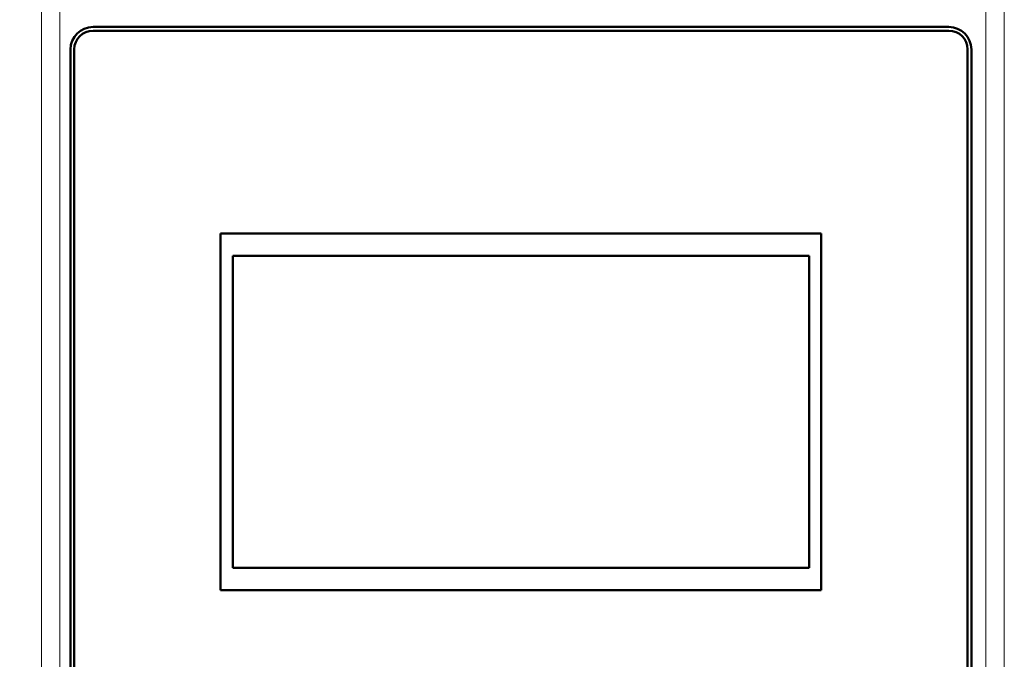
# Model space of a CAD drawing. Header units: millimetres. Extents: x 0 to 420, y 0 to 297.
# Tile 7 of 13: x 83 to 109, y 189 to 206. Entities that reach past the tile are written whole.
import ezdxf

# ---------------------------------------------------------------- set-up
doc = ezdxf.new("R2010")
doc.units = ezdxf.units.MM
doc.styles.add('SLDTEXTSTYLE0', font='TXT', dxfattribs={"width": 0.7, "bigfont": 'bigfont'})
doc.styles.add('SLDTEXTSTYLE1', font='TXT', dxfattribs={"width": 0.7})
doc.dimstyles.new('SLDDIMSTYLE0', dxfattribs={"dimtxt": 5, "dimasz": 5, "dimexe": 0, "dimexo": 0.0625, "dimgap": 1.25, "dimtad": 2, "dimdec": 1, "dimlfac": 2, "dimrnd": 1e-09, "dimzin": 12, "dimdsep": 46, "dimtxsty": 'SLDTEXTSTYLE1', "dimsah": 1, "dimcen": 0.09, "dimadec": 0, "dimazin": 3, "dimtfac": 1, "dimtdec": 3, "dimtofl": 0, "dimtmove": 0, "dimatfit": 3, "dimfxl": 1, "dimfrac": 2, "dimtolj": 1, "dimtzin": 12, "dimarcsym": 0})

# ---------------------------------------------------------------- blocks, each defined once
blk = doc.blocks.new('_D_1')
at = {"color": 7, "linetype": 'Continuous', "lineweight": 0}
for p, q in [((86.326, 224.239), (70.905, 224.239)), ((71.905, 224.239), (71.905, 99.739)), ((86.326, 99.739), (70.905, 99.739))]:
    blk.add_line(p, q, dxfattribs=at)
at = {"color": 7, "linetype": 'Continuous', "lineweight": 18}
for points in [[(71.905, 224.239), (71.136, 219.239), (72.674, 219.239)], [(71.905, 99.739), (72.674, 104.739), (71.136, 104.739)]]:
    blk.add_solid(points, dxfattribs=at)
at = {"color": 7, "linetype": 'Continuous', "lineweight": 18, "insert": (65.46, 160.388), "char_height": 5, "attachment_point": 1, "rotation": 90, "style": 'SLDTEXTSTYLE0'}
blk.add_mtext('В', dxfattribs=at)

msp = doc.modelspace()

# ---------------------------------------------------------------- linework, layer by layer
at = {"color": 9, "linetype": 'Continuous', "lineweight": 18}
for p, q in [((83.355, 206.544), (83.355, 168.596)), ((83.846, 206.544), (83.847, 168.539)), ((108.515, 168.539), (108.516, 206.544)), ((109.008, 168.596), (109.008, 206.544))]:
    msp.add_line(p, q, dxfattribs=at)
at = {"color": 7, "linetype": 'Continuous', "lineweight": 50}
for p, q in [((84.731, 205.539), (107.531, 205.539)), ((107.531, 205.439), (84.731, 205.439)), ((84.131, 176.689), (84.131, 204.939)), ((84.231, 204.939), (84.231, 176.689)), ((108.031, 176.689), (108.031, 204.939)), ((108.131, 204.939), (108.131, 176.689)), ((88.131, 190.539), (88.131, 200.039)), ((88.131, 200.039), (104.131, 200.039)), ((104.131, 200.039), (104.131, 190.539)), ((88.456, 191.134), (88.456, 199.444)), ((88.456, 199.444), (103.806, 199.444)), ((103.806, 199.444), (103.806, 191.134)), ((103.806, 191.134), (88.456, 191.134)), ((104.131, 190.539), (88.131, 190.539))]:
    msp.add_line(p, q, dxfattribs=at)
for centre, radius, start, end in [((84.731, 204.939), 0.6, 90, 180), ((84.731, 204.939), 0.5, 90, 180), ((107.531, 204.939), 0.6, 0, 90), ((107.531, 204.939), 0.5, 0, 90)]:
    msp.add_arc(centre, radius, start, end, dxfattribs=at)

# ---------------------------------------------------------------- dimensions: what is measured, and where the dimension line sits
at = {"color": 7, "linetype": 'Continuous', "lineweight": 18}
dim = msp.add_linear_dim(base=(71.905, 99.739), p1=(86.336, 224.239), p2=(86.336, 99.739), angle=90, text='В', dimstyle='SLDDIMSTYLE0', dxfattribs=at)
dim.commit()
dim.dimension.update_dxf_attribs({"geometry": '_D_1', "text_midpoint": (71.905, 161.989), "dimtype": 160})

doc.saveas('drawing.dxf')
